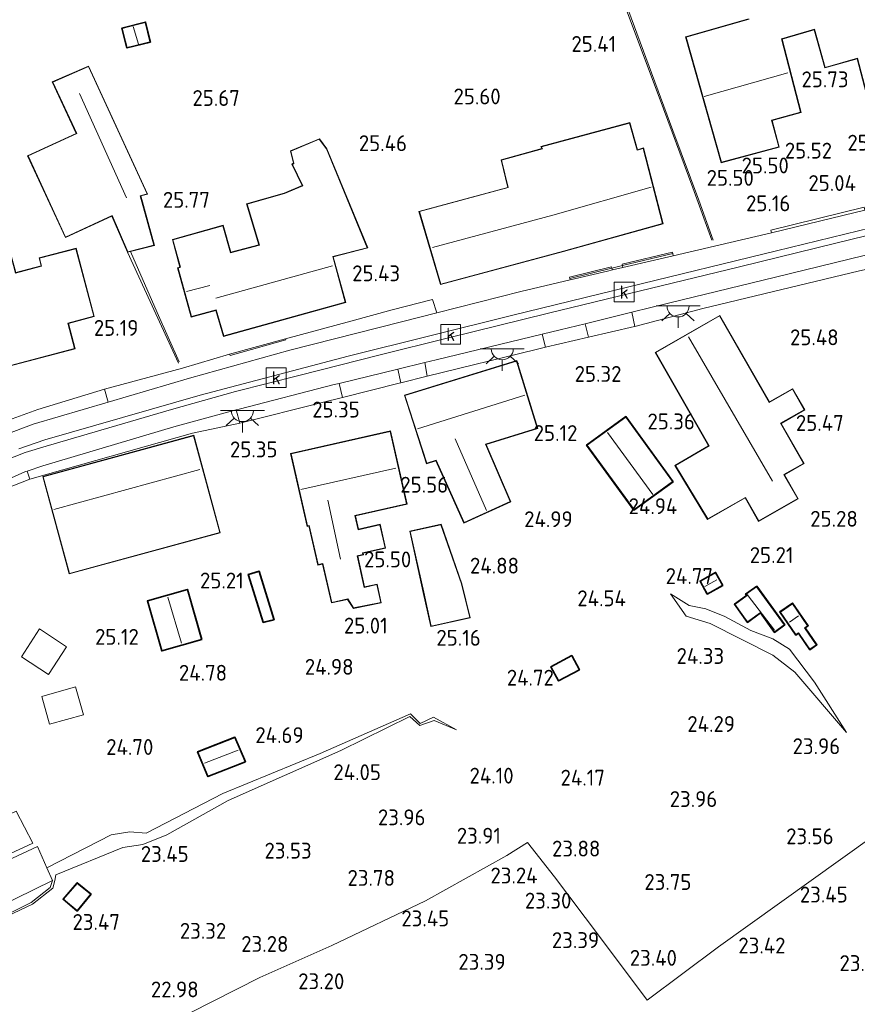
# Model space of a CAD drawing. Extents: x 196936 to 200438, y 361224 to 364196.
# Tile 70 of 256: x 197338 to 197433, y 363459 to 363570. Entities that reach past the tile are written whole.
import ezdxf
from ezdxf.enums import TextEntityAlignment as Align

# ---------------------------------------------------------------- set-up
doc = ezdxf.new("R2010")
doc.units = 0
for name, color, linetype, lineweight in [('B-ME-GR-BOUWLAND_AKKERBOUW-GV', 80, 'Continuous', 13), ('B-ME-GR-GRAS-GV', 60, 'Continuous', 13), ('B-ME-GW-TALUD_KRUIN-G', 90, 'Continuous', 18), ('B-ME-GW-TALUD_TEEN-G', 90, 'Continuous', 18), ('B-ME-IE-MEUBILAIR_WEGMEUBILAIR-S', 7, 'Continuous', 25), ('B-ME-IE-TERREINAFSCHEIDING_KUNSTMATIG_HEKWERK-G', 20, 'IE-TERREINAFSCHEIDING-KUNSTMATIG', 18), ('B-ME-IE-TERREINAFSCHEIDING_KUNSTMATIG_MUUR-GV', 90, 'Continuous', 18), ('B-ME-KG-KADASTRAAL_DAKRAND-G', 170, 'Continuous', 18), ('B-ME-KG-KADASTRAAL_NOK-G', 10, 'Continuous', 18), ('B-ME-OG-BEBOUWING_BEDRIJVEN-GV', 7, 'Continuous', 18), ('B-ME-OG-BEBOUWING_KAS-GV', 7, 'Continuous', 35), ('B-ME-OG-BEBOUWING_SCHUUR-GV', 7, 'Continuous', 35), ('B-ME-OG-BEBOUWING_WONINGBOUW-GV', 7, 'Continuous', 18), ('B-ME-OG-BREUKLIJN-G', 7, 'Continuous', 18), ('B-ME-OG-HOOGTELIJN-G', 7, 'Continuous', 18), ('B-ME-OG-HOOGTEPUNT-S', 7, 'Continuous', 25), ('B-ME-OG-TERREIN_GROEN_TUIN-GV', 7, 'Continuous', 18), ('B-ME-RI-GWA_KOLK-S', 30, 'Continuous', 25), ('B-ME-VH-GOOT-GV', 170, 'Continuous', 18), ('B-ME-VH-VERHARDING_ASFALT-GV', 252, 'Continuous', 18), ('B-ME-VH-VERHARDING_STRAATBAKSTEEN-GV', 252, 'Continuous', 18), ('B-ME-VH-VERHARDING_TEGEL-GV', 252, 'Continuous', 18)]:
    doc.layers.add(name, color=color, linetype=linetype, lineweight=lineweight)
doc.styles.add('NLCS-ISO', font='NLCS-ISO.ttf')
doc.styles.add('NLCS-ISO-ANNOTATIVE-T18', font='NLCS-ISO.ttf', dxfattribs={"height": 1.8})
doc.linetypes.add('IE-TERREINAFSCHEIDING-KUNSTMATIG', pattern='A,4,[82,NLCS.SHX,S=0.75,R=90,X=0,Y=0],4,-2', length=10)

# ---------------------------------------------------------------- blocks, each defined once
blk = doc.blocks.new('SAL-HOOGTELABEL-SO')
at = {"color": 0, "linetype": 'ByBlock', "lineweight": -2, "style": 'NLCS-ISO-ANNOTATIVE-T18'}
blk.add_attdef('HOOGTE', text='', height=1.8, dxfattribs=at).set_placement((2.79, 0), align=Align.RIGHT)
blk = doc.blocks.new('SRI-KOLK-SO')
at = {"color": 0, "linetype": 'ByBlock', "lineweight": 18}
blk.add_lwpolyline([(-1.125, -1.125), (1.125, -1.125), (1.125, 1.125), (-1.125, 1.125)], close=True, dxfattribs=at)
at = {"color": 0, "linetype": 'ByBlock', "lineweight": 18, "style": 'NLCS-ISO'}
blk.add_text('k', height=1.5, dxfattribs=at).set_placement((0, 0), align=Align.MIDDLE_CENTER)
blk = doc.blocks.new('SKL-ET_OV_LICHTPUNT-SO')
at = {"color": 0, "linetype": 'ByBlock', "lineweight": 18}
for points in [[(-1.25, 0), (-2.5, 0)], [(1.25, 0), (2.5, 0)], [(-0.92, -0.85), (-1.83, -1.7)], [(0.92, -0.85), (1.83, -1.7)], [(0, -1.25), (0, -2.5)]]:
    blk.add_lwpolyline(points, dxfattribs=at)
blk.add_lwpolyline([(0, 0), (1.25, 0, -1), (-1.25, 0)], format="xyb", close=True, dxfattribs=at)

msp = doc.modelspace()

# ---------------------------------------------------------------- linework, layer by layer
at = {"layer": 'B-ME-GR-BOUWLAND_AKKERBOUW-GV'}
msp.add_polyline3d([(197354.657, 363456.21, 22.938), (197365.249, 363461.574, 23.124), (197373.407, 363465.228, 23.33), (197384.029, 363470.272, 23.538), (197393.278, 363475.426, 23.477), (197395.59, 363476.89, 23.844), (197398.676, 363473.015, 23.685), (197403.865, 363466.093, 23.501), (197409.156, 363459.003, 23.428), (197417.257, 363465.047, 23.562), (197438.27, 363480.103, 23.391), (197440.705, 363481.978, 23.979), (197441.296, 363481.148, 24.003), (197441.565, 363480.73, 23.974), (197442.302, 363479.581, 23.893), (197444.254, 363476.758, 23.844), (197449.549, 363469.682, 23.464), (197456.284, 363460.882, 23.195), (197463.2, 363451.928, 23.011)], dxfattribs=at)
at = {"layer": 'B-ME-GR-GRAS-GV'}
for points in [[(197432.771, 363548.376, 24.867), (197423.265, 363546.062, 25.008), (197423.191, 363546.358, 25.065), (197433.772, 363548.97, 24.979), (197433.865, 363548.642, 24.851)], [(197412.107, 363543.462, 25.094), (197406.42, 363542.128, 25.131), (197406.382, 363542.34, 25.166), (197412.076, 363543.72, 25.154)], [(197404.684, 363541.72, 25.143), (197400.443, 363540.718, 25.159), (197400.39, 363540.882, 25.129), (197405.177, 363542.059, 25.129), (197405.231, 363541.849, 25.139)]]:
    msp.add_polyline3d(points, close=True, dxfattribs=at)
at = {"layer": 'B-ME-GW-TALUD_KRUIN-G'}
for points in [[(197411.811, 363505.097, 24.644), (197413.94, 363503.767, 24.717), (197415.819, 363503.413, 24.742), (197417.989, 363502.539, 24.803), (197420.919, 363500.938, 24.717), (197423.433, 363499.984, 24.766), (197425.327, 363498.834, 24.778), (197428.148, 363495.068, 24.411), (197431.779, 363489.37, 24.075)], [(197387.54, 363489.665, 24.432), (197384.943, 363491.129, 24.579), (197383.445, 363490.409, 24.591), (197382.334, 363491.501, 24.616), (197372.085, 363487, 24.469), (197361.046, 363482.439, 24.15), (197352.374, 363477.969, 24.003), (197350.529, 363478.108, 24.114), (197348.399, 363477.762, 24.114), (197341.1, 363474.03, 23.986)]]:
    msp.add_polyline3d(points, dxfattribs=at)
at = {"layer": 'B-ME-GW-TALUD_TEEN-G'}
for points in [[(197411.811, 363505.097, 24.644), (197413.592, 363502.561, 24.558), (197416.313, 363501.748, 24.533), (197423.428, 363498.13, 24.435), (197425.929, 363496.235, 24.435), (197431.779, 363489.37, 24.075)], [(197329.196, 363465.151, 23.336), (197332.34, 363465.71, 23.287), (197336.619, 363468.555, 23.52), (197339.475, 363469.886, 23.642), (197341.765, 363471.714, 23.802), (197342.007, 363472.596, 23.753), (197342.112, 363473.235, 23.826), (197349.703, 363476.337, 23.863), (197351.995, 363476.668, 23.863), (197354.689, 363477.776, 23.802), (197361.651, 363481.67, 23.765), (197374.426, 363487.341, 24.12), (197382.273, 363491.172, 24.292), (197383.386, 363490.169, 24.267), (197385.021, 363490.744, 24.463), (197387.54, 363489.665, 24.432)]]:
    msp.add_polyline3d(points, dxfattribs=at)
at = {"layer": 'B-ME-IE-TERREINAFSCHEIDING_KUNSTMATIG_HEKWERK-G'}
for points in [[(197423.191, 363546.358, 25.065), (197433.772, 363548.97, 24.979)], [(197368.162, 363534.05, 25.546), (197375.586, 363536.031, 25.436)], [(197463.2, 363451.928, 23.011), (197456.284, 363460.882, 23.195), (197449.549, 363469.682, 23.464), (197444.254, 363476.758, 23.844), (197442.302, 363479.581, 23.893), (197441.565, 363480.73, 23.974), (197441.296, 363481.148, 24.003), (197440.705, 363481.978, 23.979), (197438.27, 363480.103, 23.391), (197417.257, 363465.047, 23.562), (197409.156, 363459.003, 23.428), (197403.865, 363466.093, 23.501), (197398.676, 363473.015, 23.685), (197395.59, 363476.89, 23.844), (197393.278, 363475.426, 23.477), (197384.029, 363470.272, 23.538), (197373.407, 363465.228, 23.33), (197365.249, 363461.574, 23.124), (197354.657, 363456.21, 22.938)]]:
    msp.add_polyline3d(points, dxfattribs=at)
at = {"layer": 'B-ME-IE-TERREINAFSCHEIDING_KUNSTMATIG_MUUR-GV'}
for points in [[(197412.076, 363543.72, 25.154), (197406.382, 363542.34, 25.166), (197406.347, 363542.486, 25.313), (197412.04, 363543.866, 25.301)], [(197405.177, 363542.059, 25.129), (197400.39, 363540.882, 25.129), (197400.354, 363541.028, 25.35), (197405.141, 363542.205, 25.35)], [(197368.202, 363533.905, 25.313), (197361.87, 363532.152, 25.203), (197361.83, 363532.297, 25.252), (197368.162, 363534.05, 25.546)]]:
    msp.add_polyline3d(points, close=True, dxfattribs=at)
at = {"layer": 'B-ME-KG-KADASTRAAL_DAKRAND-G'}
msp.add_polyline3d([(197440.301, 363572.359, 29.767), (197442.886, 363562.578, 29.914), (197438.705, 363561.436, 29.841), (197439.093, 363559.927, 28.726), (197434.869, 363558.793, 28.763), (197433.033, 363565.875, 28.481), (197429.346, 363564.82, 28.579), (197428.145, 363569.163, 28.444), (197424.404, 363568.057, 30.429), (197426.564, 363559.762, 30.319), (197423.277, 363558.84, 30.172), (197424.097, 363555.813, 28.444), (197417.586, 363554.062, 28.53), (197413.593, 363568.271, 28.714), (197420.739, 363570.289, 28.689)], dxfattribs=at)
for points in [[(197350.225, 363567.093, 27.575), (197349.655, 363569.235, 27.587), (197352.264, 363569.91, 27.587), (197352.784, 363567.735, 27.587)], [(197350.293, 363543.915, 28.653), (197348.49, 363548.007, 28.591), (197343.225, 363545.583, 28.432), (197338.99, 363554.786, 28.469), (197344.488, 363557.316, 27.93), (197341.79, 363563.166, 27.293), (197345.812, 363564.915, 27.256), (197352.466, 363550.476, 27.771), (197351.697, 363550.274, 28.677), (197353.241, 363544.653, 28.726)], [(197408.055, 363555.425, 28.052), (197408.723, 363555.642, 28.089), (197410.914, 363547.106, 28.285), (197399.682, 363543.98, 28.297), (197385.763, 363540.253, 28.371), (197383.362, 363548.459, 28.31), (197393.423, 363551.183, 28.395), (197392.666, 363554.292, 26.999), (197397.288, 363555.591, 27.856), (197397.193, 363555.804, 27.832), (197407.167, 363558.498, 28.126)], [(197361.183, 363534.372, 31.299), (197360.304, 363537.322, 29.535), (197357.509, 363536.548, 29.535), (197355.986, 363542.047, 29.51), (197356.243, 363542.15, 29.437), (197355.398, 363545.266, 28.689), (197361.054, 363546.848, 28.738), (197361.908, 363543.789, 31.164), (197365.209, 363544.676, 28.922), (197363.813, 363549.321, 28.138), (197368.034, 363550.508, 28.518), (197370.136, 363551.4, 28.469), (197368.955, 363553.816, 28.469), (197369.12, 363553.929, 28.457), (197368.772, 363555.319, 27.979), (197371.996, 363556.669, 27.979), (197372.804, 363555.573, 28.42), (197377.418, 363544.372, 28.469), (197373.521, 363543.358, 28.616), (197374.924, 363538.184, 31.237)], [(197337.537, 363541.494, 28.861), (197340.513, 363542.284, 28.775), (197340.279, 363543.17, 27.869), (197344.382, 363544.258, 28.016), (197346.415, 363536.587, 28.261), (197343.489, 363535.812, 28.273), (197344.248, 363532.95, 28.996), (197335.836, 363530.72, 29.045), (197334.897, 363534.263, 28.518), (197330.834, 363533.186, 28.444), (197328.301, 363542.743, 28.42), (197336.621, 363544.949, 28.481)], [(197423.01, 363526.8, 28.579), (197425.643, 363528.306, 27.648), (197426.966, 363525.993, 27.66), (197424.294, 363524.465, 28.787), (197426.904, 363519.9, 28.738), (197424.682, 363518.63, 28.64), (197426.24, 363515.905, 28.04), (197421.832, 363513.385, 28.065), (197420.311, 363516.048, 28.714), (197416.038, 363513.596, 27.795), (197412.378, 363519.651, 27.954), (197416.194, 363521.895, 28.812), (197410.14, 363532.481, 28.775), (197417.391, 363536.627, 28.763)], [(197388.427, 363513.192, 27.795), (197385.245, 363520.259, 27.881), (197384.176, 363519.927, 28.751), (197381.703, 363527.604, 28.934), (197394.355, 363531.514, 28.873), (197396.712, 363523.882, 28.751), (197390.857, 363522.074, 28.15), (197393.653, 363515.586, 27.918)], [(197407.687, 363514.656, 28.187), (197402.375, 363521.965, 28.052), (197406.751, 363525.144, 28.163), (197412.062, 363517.835, 28.138)], [(197376.388, 363512.384, 27.881), (197378.86, 363512.945, 27.771), (197379.451, 363510.341, 27.771), (197376.902, 363509.766, 28.444), (197376.948, 363509.564, 28.395), (197376.288, 363509.414, 28.395), (197377.1, 363505.842, 27.305), (197378.5, 363506.161, 27.244), (197378.964, 363504.118, 26.729), (197375.879, 363503.505, 26.766), (197375.225, 363504.533, 26.889), (197373.413, 363504.129, 26.95), (197372.412, 363508.547, 28.481), (197371.856, 363508.421, 28.408), (197370.846, 363512.867, 28.518), (197370.644, 363512.821, 28.481), (197368.793, 363520.97, 28.542), (197380.033, 363523.522, 28.567), (197381.894, 363515.327, 28.567), (197376.022, 363513.993, 28.506)], [(197343.684, 363507.417, 27.66), (197340.692, 363518.389, 27.918), (197357.716, 363523.033, 27.918), (197360.709, 363512.062, 27.624)], [(197384.694, 363501.448, 27.036), (197383.839, 363505.287, 28.187), (197382.304, 363512.174, 28.236), (197385.767, 363512.933, 28.285), (197388.116, 363506.225, 28.199), (197389.058, 363502.422, 26.95)], [(197365.675, 363501.916, 26.766), (197363.995, 363507.278, 26.803), (197365.147, 363507.599, 26.705), (197366.817, 363502.197, 26.668)], [(197416.002, 363505.147, 25.737), (197415.233, 363506.533, 25.762), (197416.917, 363507.467, 25.762), (197417.686, 363506.081, 25.774)], [(197354.17, 363498.692, 27.575), (197352.559, 363504.264, 27.55), (197357.006, 363505.55, 27.599), (197358.617, 363499.979, 27.587)], [(197423.615, 363500.807, 27.244), (197422.024, 363503.007, 27.085), (197420.547, 363501.94, 26.521), (197419.126, 363503.907, 26.509), (197420.507, 363504.905, 27.146), (197420.401, 363505.053, 27.158), (197421.578, 363505.903, 26.913), (197424.696, 363501.587, 26.791)], [(197427.632, 363498.836, 26.84), (197426.33, 363500.698, 27.097), (197426.043, 363500.498, 27.305), (197424.274, 363503.035, 27.305), (197425.635, 363503.983, 27.183), (197427.369, 363501.494, 27.134), (197427.018, 363501.25, 27.134), (197428.351, 363499.337, 26.852)], [(197359.39, 363484.441, 26.46), (197358.267, 363487.158, 26.521), (197362.409, 363488.777, 26.546), (197363.562, 363486.069, 26.472)], [(197344.545, 363469.179, 25.443), (197343.007, 363470.466, 25.639), (197344.551, 363472.257, 25.688), (197346.055, 363471.019, 25.492)]]:
    msp.add_polyline3d(points, close=True, dxfattribs=at)
at = {"layer": 'B-ME-KG-KADASTRAAL_NOK-G'}
for points in [[(197350.902, 363569.457, 28.217), (197351.486, 363567.476, 28.168)], [(197425.134, 363564.199, 33.178), (197415.647, 363561.515, 33.178)], [(197344.811, 363561.851, 28.732), (197350.151, 363550.022, 28.695)], [(197409.62, 363551.233, 31.782), (197398.468, 363548.055, 31.953), (197384.818, 363544.405, 31.831)], [(197373.484, 363542.324, 34.783), (197360.263, 363538.654, 34.71)], [(197356.944, 363539.385, 31.647), (197359.576, 363540.086, 31.561)], [(197413.869, 363534.265, 32.119), (197423.378, 363517.877, 32.095)], [(197395.307, 363527.646, 32.168), (197383.123, 363523.84, 32.107)], [(197404.667, 363523.395, 30.968), (197409.811, 363516.392, 30.919)], [(197387.385, 363522.706, 30.319), (197390.966, 363514.561, 30.355)], [(197358.433, 363519.221, 31.384), (197341.875, 363514.683, 31.409)], [(197380.674, 363519.377, 31.446), (197369.9, 363516.936, 31.519)], [(197372.948, 363515.717, 30.294), (197374.396, 363509.038, 30.184)], [(197415.722, 363505.942, 26.68), (197417.089, 363506.686, 26.68)], [(197354.83, 363504.739, 28.64), (197356.37, 363499.494, 28.628)], [(197420.505, 363505.039, 27.244), (197423.615, 363500.979, 27.244)], [(197425.296, 363501.874, 27.82), (197426.335, 363502.621, 27.832)], [(197358.973, 363485.88, 27.109), (197362.787, 363487.375, 27.085)]]:
    msp.add_polyline3d(points, dxfattribs=at)
at = {"layer": 'B-ME-OG-BEBOUWING_BEDRIJVEN-GV'}
for points in [[(197351.759, 363550.239, 25.62), (197353.303, 363544.617, 25.62), (197350.58, 363543.935, 25.743), (197350.264, 363543.856, 25.62), (197348.465, 363547.941, 25.62), (197343.2, 363545.516, 25.62), (197338.923, 363554.81, 25.62), (197344.422, 363557.341, 25.62), (197341.723, 363563.191, 25.62), (197345.837, 363564.981, 25.62), (197352.532, 363550.442, 25.62)], [(197389.12, 363502.385, 25.308), (197384.656, 363501.388, 25.443), (197383.791, 363505.269, 25.529), (197382.245, 363512.213, 25.615), (197385.799, 363512.992, 25.615), (197388.162, 363506.244, 25.48)]]:
    msp.add_polyline3d(points, close=True, dxfattribs=at)
at = {"layer": 'B-ME-OG-BEBOUWING_KAS-GV'}
msp.add_polyline3d([(197363.628, 363486.041, 24.647), (197359.363, 363484.377, 24.647), (197358.202, 363487.186, 24.647), (197362.436, 363488.841, 24.647)], close=True, dxfattribs=at)
at = {"layer": 'B-ME-OG-BEBOUWING_SCHUUR-GV'}
for points in [[(197352.845, 363567.699, 25.596), (197350.189, 363567.033, 25.596), (197349.594, 363569.27, 25.596), (197352.301, 363569.972, 25.596)], [(197412.132, 363517.824, 25.321), (197407.676, 363514.586, 25.088), (197402.306, 363521.976, 25.272), (197406.762, 363525.214, 25.382)], [(197366.881, 363502.161, 25.431), (197365.641, 363501.856, 25.431), (197363.932, 363507.312, 25.431), (197365.18, 363507.66, 25.431)], [(197417.754, 363506.061, 24.867), (197415.982, 363505.079, 24.867), (197415.165, 363506.553, 24.867), (197416.937, 363507.535, 24.867)], [(197358.679, 363499.944, 25.137), (197354.136, 363498.63, 25.137), (197352.497, 363504.298, 25.137), (197357.04, 363505.612, 25.235)], [(197421.59, 363505.973, 24.929), (197424.766, 363501.576, 24.769), (197423.604, 363500.736, 24.769), (197422.014, 363502.937, 24.769), (197420.536, 363501.87, 24.769), (197419.056, 363503.918, 24.769), (197420.438, 363504.916, 24.769), (197420.331, 363505.064, 24.769)], [(197427.087, 363501.237, 24.831), (197428.42, 363499.324, 24.831), (197427.619, 363498.766, 24.831), (197426.32, 363500.63, 24.831), (197426.03, 363500.428, 24.831), (197424.205, 363503.048, 24.88), (197425.647, 363504.053, 24.99), (197427.439, 363501.482, 24.892)], [(197401.491, 363496.499, 25.909), (197399.125, 363495.225, 25.884), (197398.26, 363496.829, 25.884), (197400.626, 363498.103, 25.86)], [(197346.126, 363471.026, 23.704), (197344.551, 363469.108, 23.581), (197344.498, 363469.153, 23.581), (197342.936, 363470.46, 23.581), (197344.545, 363472.327, 23.704)]]:
    msp.add_polyline3d(points, close=True, dxfattribs=at)
at = {"layer": 'B-ME-OG-BEBOUWING_WONINGBOUW-GV'}
msp.add_polyline3d([(197440.337, 363572.42, 25.718), (197442.947, 363562.543, 25.718), (197438.765, 363561.401, 25.718), (197439.154, 363559.891, 25.718), (197434.834, 363558.731, 25.718), (197432.998, 363565.813, 25.718), (197429.311, 363564.758, 25.718), (197428.11, 363569.101, 25.718), (197424.464, 363568.023, 25.718), (197426.625, 363559.727, 25.718), (197423.338, 363558.806, 25.718), (197424.158, 363555.777, 25.718), (197417.552, 363554.001, 25.718), (197413.532, 363568.305, 25.718), (197420.678, 363570.324, 25.718)], dxfattribs=at)
for points in [[(197407.202, 363558.559, 25.424), (197408.089, 363555.488, 25.326), (197408.758, 363555.706, 25.326), (197410.975, 363547.071, 25.326), (197399.695, 363543.932, 25.326), (197385.729, 363540.192, 25.326), (197383.299, 363548.494, 25.571), (197393.363, 363551.219, 25.547), (197392.603, 363554.326, 25.387), (197397.218, 363555.625, 25.326), (197397.124, 363555.837, 25.326)], [(197377.486, 363544.338, 25.755), (197373.583, 363543.323, 25.841), (197374.986, 363538.149, 25.596), (197361.149, 363534.31, 25.51), (197360.27, 363537.26, 25.608), (197357.474, 363536.486, 25.559), (197355.925, 363542.077, 25.841), (197356.184, 363542.178, 25.841), (197355.337, 363545.301, 25.841), (197361.088, 363546.909, 25.841), (197361.964, 363543.856, 25.841), (197365.148, 363544.706, 25.841), (197363.75, 363549.356, 25.841), (197368.018, 363550.555, 25.841), (197370.068, 363551.426, 25.841), (197368.891, 363553.833, 25.841), (197369.063, 363553.95, 25.841), (197368.713, 363555.348, 25.841), (197372.013, 363556.731, 25.743), (197372.847, 363555.601, 25.841)], [(197336.657, 363545.01, 25.498), (197337.572, 363541.555, 25.498), (197340.452, 363542.318, 25.498), (197340.217, 363543.206, 25.498), (197344.417, 363544.319, 25.498), (197346.476, 363536.552, 25.498), (197343.55, 363535.776, 25.498), (197344.309, 363532.914, 25.498), (197335.801, 363530.659, 25.498), (197334.861, 363534.202, 25.498), (197330.799, 363533.125, 25.498), (197328.24, 363542.779, 25.498)], [(197417.409, 363536.695, 25.382), (197423.028, 363526.868, 25.48), (197425.662, 363528.374, 25.455), (197427.034, 363525.974, 25.59), (197424.362, 363524.446, 25.676), (197426.972, 363519.882, 25.541), (197424.75, 363518.611, 25.455), (197426.308, 363515.887, 25.382), (197421.813, 363513.317, 25.382), (197420.291, 363515.979, 25.382), (197416.021, 363513.528, 25.382), (197412.309, 363519.669, 25.382), (197416.126, 363521.913, 25.382), (197410.072, 363532.5, 25.382)], [(197390.925, 363522.042, 25.394), (197393.718, 363515.561, 25.161), (197388.402, 363513.125, 25.308), (197385.217, 363520.198, 25.394), (197384.143, 363519.865, 25.455), (197381.64, 363527.637, 25.345), (197394.388, 363531.577, 25.308), (197396.774, 363523.849, 25.308)], [(197376.082, 363513.956, 25.602), (197376.425, 363512.444, 25.578), (197378.898, 363513.005, 25.664), (197379.511, 363510.304, 25.566), (197376.963, 363509.725, 25.615), (197377.008, 363509.527, 25.59), (197376.348, 363509.377, 25.651), (197377.137, 363505.902, 25.48), (197378.538, 363506.22, 25.48), (197379.024, 363504.079, 25.48), (197375.855, 363503.449, 25.333), (197375.202, 363504.477, 25.419), (197373.375, 363504.07, 25.48), (197372.372, 363508.487, 25.48), (197371.818, 363508.361, 25.48), (197370.808, 363512.807, 25.48), (197370.606, 363512.762, 25.48), (197368.733, 363521.008, 25.48), (197380.071, 363523.582, 25.48), (197381.954, 363515.289, 25.664)], [(197360.771, 363512.027, 25.406), (197343.649, 363507.356, 25.284), (197340.63, 363518.424, 25.149), (197357.751, 363523.094, 25.296)]]:
    msp.add_polyline3d(points, close=True, dxfattribs=at)
at = {"layer": 'B-ME-OG-BREUKLIJN-G'}
for points in [[(197406.147, 363573.17, 25.657), (197410.551, 363561.457, 25.449), (197414.341, 363551.163, 25.375), (197416.51, 363545.215, 25.13)], [(197350.264, 363543.856, 25.62), (197356.028, 363531.258, 25.326)]]:
    msp.add_polyline3d(points, dxfattribs=at)
at = {"layer": 'B-ME-OG-HOOGTELIJN-G'}
for points in [[(197416.647, 363545.228, 25.09), (197415.032, 363549.754, 25.567), (197412.082, 363557.675, 25.763), (197406.336, 363573.241, 25.657)], [(197356.119, 363531.426, 25.338), (197353.6, 363537.036, 25.816), (197350.58, 363543.935, 25.743)]]:
    msp.add_polyline3d(points, dxfattribs=at)
at = {"layer": 'B-ME-OG-TERREIN_GROEN_TUIN-GV'}
for points in [[(197420.678, 363570.324, 25.718), (197413.532, 363568.305, 25.718), (197417.552, 363554.001, 25.718), (197424.158, 363555.777, 25.718), (197423.338, 363558.806, 25.718), (197426.625, 363559.727, 25.718), (197424.464, 363568.023, 25.718), (197428.11, 363569.101, 25.718), (197429.311, 363564.758, 25.718), (197432.998, 363565.813, 25.718), (197434.834, 363558.731, 25.718), (197439.154, 363559.891, 25.718), (197438.765, 363561.401, 25.718), (197442.947, 363562.543, 25.718), (197440.337, 363572.42, 25.718)], [(197433.772, 363548.97, 24.979), (197423.191, 363546.358, 25.065), (197423.265, 363546.062, 25.008), (197412.107, 363543.462, 25.094), (197412.076, 363543.72, 25.154), (197412.04, 363543.866, 25.301), (197406.347, 363542.486, 25.313), (197406.382, 363542.34, 25.166), (197405.177, 363542.059, 25.129), (197405.141, 363542.205, 25.35), (197400.354, 363541.028, 25.35), (197400.39, 363540.882, 25.129), (197400.443, 363540.718, 25.159), (197394.861, 363539.399, 25.18), (197385.341, 363536.991, 25.186), (197384.836, 363538.49, 25.362), (197380.242, 363537.307, 25.436), (197375.586, 363536.031, 25.436), (197368.162, 363534.05, 25.546), (197361.83, 363532.297, 25.252), (197356.479, 363530.724, 25.188), (197347.641, 363528.306, 25.139), (197340.097, 363526.003, 25.004), (197331.301, 363522.859, 24.894)], [(197332.091, 363515.344, 24.854), (197339.162, 363518.106, 24.91), (197357.627, 363523.316, 25.167), (197362.994, 363524.473, 25.216), (197372.338, 363526.795, 25.326), (197374.641, 363527.376, 25.336), (197381.06, 363528.995, 25.363), (197381.25, 363529.042, 25.362), (197384.234, 363529.781, 25.348), (197396.604, 363532.841, 25.29), (197397.649, 363533.084, 25.29), (197402.519, 363534.217, 25.29), (197407.719, 363535.427, 25.29), (197407.781, 363535.444, 25.288), (197415.471, 363537.481, 25.143), (197433.248, 363541.744, 25.069)], [(197336.619, 363468.555, 23.52), (197339.475, 363469.886, 23.642), (197341.765, 363471.714, 23.802), (197342.007, 363472.596, 23.753), (197342.112, 363473.235, 23.826), (197349.703, 363476.337, 23.863), (197351.995, 363476.668, 23.863), (197354.689, 363477.776, 23.802), (197361.651, 363481.67, 23.765), (197374.426, 363487.341, 24.12), (197382.273, 363491.172, 24.292), (197383.386, 363490.169, 24.267), (197385.021, 363490.744, 24.463), (197387.54, 363489.665, 24.432), (197384.943, 363491.129, 24.579), (197383.445, 363490.409, 24.591), (197382.334, 363491.501, 24.616), (197372.085, 363487, 24.469), (197361.046, 363482.439, 24.15), (197352.374, 363477.969, 24.003), (197350.529, 363478.108, 24.114), (197348.399, 363477.762, 24.114), (197341.1, 363474.03, 23.986), (197340.053, 363476.438, 24.047), (197331.508, 363472.483, 23.998)], [(197336.466, 363468.67, 23.679), (197339.321, 363470.077, 23.777), (197341.469, 363471.782, 23.838), (197341.733, 363472.573, 23.949), (197341.1, 363474.03, 23.986), (197348.399, 363477.762, 24.114), (197350.529, 363478.108, 24.114), (197352.374, 363477.969, 24.003), (197361.046, 363482.439, 24.15), (197372.085, 363487, 24.469), (197382.334, 363491.501, 24.616), (197383.445, 363490.409, 24.591), (197384.943, 363491.129, 24.579), (197387.54, 363489.665, 24.432), (197385.021, 363490.744, 24.463), (197383.386, 363490.169, 24.267), (197382.273, 363491.172, 24.292), (197374.426, 363487.341, 24.12), (197361.651, 363481.67, 23.765), (197354.689, 363477.776, 23.802), (197351.995, 363476.668, 23.863), (197349.703, 363476.337, 23.863), (197342.112, 363473.235, 23.826), (197342.007, 363472.596, 23.753), (197341.765, 363471.714, 23.802), (197339.475, 363469.886, 23.642), (197336.619, 363468.555, 23.52)], [(197438.27, 363480.103, 23.391), (197417.257, 363465.047, 23.562), (197409.156, 363459.003, 23.428), (197403.865, 363466.093, 23.501), (197398.676, 363473.015, 23.685), (197395.59, 363476.89, 23.844), (197393.278, 363475.426, 23.477), (197384.029, 363470.272, 23.538), (197373.407, 363465.228, 23.33), (197365.249, 363461.574, 23.124), (197354.657, 363456.21, 22.938)], [(197333.389, 363468.491, 23.826), (197341.733, 363472.573, 23.949), (197341.469, 363471.782, 23.838), (197339.321, 363470.077, 23.777), (197336.466, 363468.67, 23.679)]]:
    msp.add_polyline3d(points, dxfattribs=at)
for points in [[(197349.594, 363569.27, 25.596), (197350.189, 363567.033, 25.596), (197352.845, 363567.699, 25.596), (197352.301, 363569.972, 25.596)], [(197348.465, 363547.941, 25.62), (197350.264, 363543.856, 25.62), (197350.58, 363543.935, 25.743), (197353.303, 363544.617, 25.62), (197351.759, 363550.239, 25.62), (197352.532, 363550.442, 25.62), (197345.837, 363564.981, 25.62), (197341.723, 363563.191, 25.62), (197344.422, 363557.341, 25.62), (197338.923, 363554.81, 25.62), (197343.2, 363545.516, 25.62)], [(197410.975, 363547.071, 25.326), (197408.758, 363555.706, 25.326), (197408.089, 363555.488, 25.326), (197407.202, 363558.559, 25.424), (197397.124, 363555.837, 25.326), (197397.218, 363555.625, 25.326), (197392.603, 363554.326, 25.387), (197393.363, 363551.219, 25.547), (197383.299, 363548.494, 25.571), (197385.729, 363540.192, 25.326), (197399.695, 363543.932, 25.326)], [(197372.847, 363555.601, 25.841), (197372.013, 363556.731, 25.743), (197368.713, 363555.348, 25.841), (197369.063, 363553.95, 25.841), (197368.891, 363553.833, 25.841), (197370.068, 363551.426, 25.841), (197368.018, 363550.555, 25.841), (197363.75, 363549.356, 25.841), (197365.148, 363544.706, 25.841), (197361.964, 363543.856, 25.841), (197361.088, 363546.909, 25.841), (197355.337, 363545.301, 25.841), (197356.184, 363542.178, 25.841), (197355.925, 363542.077, 25.841), (197357.474, 363536.486, 25.559), (197360.27, 363537.26, 25.608), (197361.149, 363534.31, 25.51), (197374.986, 363538.149, 25.596), (197373.583, 363543.323, 25.841), (197377.486, 363544.338, 25.755)], [(197343.55, 363535.776, 25.498), (197346.476, 363536.552, 25.498), (197344.417, 363544.319, 25.498), (197340.217, 363543.206, 25.498), (197340.452, 363542.318, 25.498), (197337.572, 363541.555, 25.498), (197336.657, 363545.01, 25.498), (197328.24, 363542.779, 25.498), (197330.799, 363533.125, 25.498), (197334.861, 363534.202, 25.498), (197335.801, 363530.659, 25.498), (197344.309, 363532.914, 25.498)], [(197427.034, 363525.974, 25.59), (197425.662, 363528.374, 25.455), (197423.028, 363526.868, 25.48), (197417.409, 363536.695, 25.382), (197410.072, 363532.5, 25.382), (197416.126, 363521.913, 25.382), (197412.309, 363519.669, 25.382), (197416.021, 363513.528, 25.382), (197420.291, 363515.979, 25.382), (197421.813, 363513.317, 25.382), (197426.308, 363515.887, 25.382), (197424.75, 363518.611, 25.455), (197426.972, 363519.882, 25.541), (197424.362, 363524.446, 25.676)], [(197381.64, 363527.637, 25.345), (197384.143, 363519.865, 25.455), (197385.217, 363520.198, 25.394), (197388.402, 363513.125, 25.308), (197393.718, 363515.561, 25.161), (197390.925, 363522.042, 25.394), (197396.774, 363523.849, 25.308), (197394.388, 363531.577, 25.308)], [(197402.306, 363521.976, 25.272), (197407.676, 363514.586, 25.088), (197412.132, 363517.824, 25.321), (197406.762, 363525.214, 25.382)], [(197368.733, 363521.008, 25.48), (197370.606, 363512.762, 25.48), (197370.808, 363512.807, 25.48), (197371.818, 363508.361, 25.48), (197372.372, 363508.487, 25.48), (197373.375, 363504.07, 25.48), (197375.202, 363504.477, 25.419), (197375.855, 363503.449, 25.333), (197379.024, 363504.079, 25.48), (197378.538, 363506.22, 25.48), (197377.137, 363505.902, 25.48), (197376.348, 363509.377, 25.651), (197377.008, 363509.527, 25.59), (197376.963, 363509.725, 25.615), (197379.511, 363510.304, 25.566), (197378.898, 363513.005, 25.664), (197376.425, 363512.444, 25.578), (197376.082, 363513.956, 25.602), (197381.954, 363515.289, 25.664), (197380.071, 363523.582, 25.48)], [(197340.63, 363518.424, 25.149), (197343.649, 363507.356, 25.284), (197360.771, 363512.027, 25.406), (197357.751, 363523.094, 25.296)], [(197382.245, 363512.213, 25.615), (197383.791, 363505.269, 25.529), (197384.656, 363501.388, 25.443), (197389.12, 363502.385, 25.308), (197388.162, 363506.244, 25.48), (197385.799, 363512.992, 25.615)], [(197363.932, 363507.312, 25.431), (197365.641, 363501.856, 25.431), (197366.881, 363502.161, 25.431), (197365.18, 363507.66, 25.431)], [(197415.165, 363506.553, 24.867), (197415.982, 363505.079, 24.867), (197417.754, 363506.061, 24.867), (197416.937, 363507.535, 24.867)], [(197358.679, 363499.944, 25.137), (197357.04, 363505.612, 25.235), (197352.497, 363504.298, 25.137), (197354.136, 363498.63, 25.137)], [(197421.59, 363505.973, 24.929), (197420.331, 363505.064, 24.769), (197420.438, 363504.916, 24.769), (197419.056, 363503.918, 24.769), (197420.536, 363501.87, 24.769), (197422.014, 363502.937, 24.769), (197423.604, 363500.736, 24.769), (197424.766, 363501.576, 24.769)], [(197428.148, 363495.068, 24.411), (197431.779, 363489.37, 24.075), (197425.929, 363496.235, 24.435), (197423.428, 363498.13, 24.435), (197416.313, 363501.748, 24.533), (197413.592, 363502.561, 24.558), (197411.811, 363505.097, 24.644), (197413.94, 363503.767, 24.717), (197415.819, 363503.413, 24.742), (197417.989, 363502.539, 24.803), (197420.919, 363500.938, 24.717), (197423.433, 363499.984, 24.766), (197425.327, 363498.834, 24.778)], [(197428.148, 363495.068, 24.411), (197425.327, 363498.834, 24.778), (197423.433, 363499.984, 24.766), (197420.919, 363500.938, 24.717), (197417.989, 363502.539, 24.803), (197415.819, 363503.413, 24.742), (197413.94, 363503.767, 24.717), (197411.811, 363505.097, 24.644), (197413.592, 363502.561, 24.558), (197416.313, 363501.748, 24.533), (197423.428, 363498.13, 24.435), (197425.929, 363496.235, 24.435), (197431.779, 363489.37, 24.075)], [(197427.439, 363501.482, 24.892), (197425.647, 363504.053, 24.99), (197424.205, 363503.048, 24.88), (197426.03, 363500.428, 24.831), (197426.32, 363500.63, 24.831), (197427.619, 363498.766, 24.831), (197428.42, 363499.324, 24.831), (197427.087, 363501.237, 24.831)], [(197343.346, 363499.112, 25.198), (197340.254, 363501.122, 25.076), (197338.209, 363497.976, 25.002), (197341.3, 363495.966, 24.978)], [(197398.26, 363496.829, 25.884), (197399.125, 363495.225, 25.884), (197401.491, 363496.499, 25.909), (197400.626, 363498.103, 25.86)], [(197340.531, 363493.477, 24.953), (197341.42, 363490.311, 24.818), (197345.244, 363491.385, 24.843), (197344.355, 363494.551, 24.953)], [(197363.628, 363486.041, 24.647), (197362.436, 363488.841, 24.647), (197358.202, 363487.186, 24.647), (197359.363, 363484.377, 24.647)], [(197335.477, 363474.952, 24.194), (197339.515, 363476.839, 24.157), (197337.638, 363480.456, 24.292), (197333.833, 363478.69, 24.292)], [(197344.498, 363469.153, 23.581), (197344.551, 363469.108, 23.581), (197346.126, 363471.026, 23.704), (197344.545, 363472.327, 23.704), (197342.936, 363470.46, 23.581)]]:
    msp.add_polyline3d(points, close=True, dxfattribs=at)
at = {"layer": 'B-ME-VH-GOOT-GV'}
for points in [[(197337.911, 363521.563, 24.775), (197340.871, 363522.575, 24.812), (197358.472, 363527.649, 25.045), (197375.265, 363532.082, 25.106), (197393.78, 363536.684, 25.118), (197407.103, 363539.947, 25.094), (197423.841, 363544.016, 24.861), (197433.131, 363546.288, 24.739), (197445.597, 363549.293, 24.739), (197457.621, 363552.336, 24.628), (197467.764, 363554.927, 24.42), (197475.792, 363557.093, 24.334), (197482.945, 363558.991, 24.285), (197494.255, 363562.528, 24.261), (197493.643, 363564.679, 24.273), (197495.675, 363565.373, 24.212)], [(197496.125, 363559.993, 24.295), (197495.211, 363559.743, 24.298), (197494.583, 363561.733, 24.249), (197482.62, 363558.139, 24.298), (197472.746, 363555.468, 24.383), (197461.97, 363552.698, 24.543), (197450.404, 363549.703, 24.702), (197440.602, 363547.332, 24.714), (197430.547, 363544.89, 24.751), (197419.638, 363542.205, 24.984), (197408.25, 363539.445, 25.082), (197398.003, 363536.935, 25.118), (197386.501, 363534.122, 25.143), (197378.895, 363532.205, 25.18), (197369.669, 363529.876, 25.094), (197362.484, 363528.044, 25.008), (197355.242, 363525.999, 24.947), (197341.006, 363521.862, 24.849), (197338.654, 363521.138, 24.788), (197336.164, 363520.156, 24.775)]]:
    msp.add_polyline3d(points, dxfattribs=at)
at = {"layer": 'B-ME-VH-VERHARDING_ASFALT-GV'}
for points in [[(197335.42, 363522.796, 24.8), (197339.545, 363524.352, 24.849), (197348.048, 363526.831, 24.995), (197357.292, 363529.576, 25.093), (197368.666, 363532.743, 25.129), (197381.323, 363535.966, 25.276), (197385.341, 363536.991, 25.186), (197394.861, 363539.399, 25.18), (197400.443, 363540.718, 25.159), (197404.684, 363541.72, 25.143), (197405.231, 363541.849, 25.139), (197406.42, 363542.128, 25.131), (197412.107, 363543.462, 25.094), (197423.265, 363546.062, 25.008), (197432.771, 363548.376, 24.867), (197433.865, 363548.642, 24.851)], [(197336.164, 363520.156, 24.775), (197338.654, 363521.138, 24.788), (197341.006, 363521.862, 24.849), (197355.242, 363525.999, 24.947), (197362.484, 363528.044, 25.008), (197369.669, 363529.876, 25.094), (197378.895, 363532.205, 25.18), (197386.501, 363534.122, 25.143), (197398.003, 363536.935, 25.118), (197408.25, 363539.445, 25.082), (197419.638, 363542.205, 24.984), (197430.547, 363544.89, 24.751), (197440.602, 363547.332, 24.714)], [(197433.131, 363546.288, 24.739), (197423.841, 363544.016, 24.861), (197407.103, 363539.947, 25.094), (197393.78, 363536.684, 25.118), (197375.265, 363532.082, 25.106), (197358.472, 363527.649, 25.045), (197340.871, 363522.575, 24.812), (197337.911, 363521.563, 24.775)], [(197438.712, 363544.696, 24.812), (197423.712, 363541.032, 24.947), (197411.758, 363538.125, 25.094), (197407.415, 363537.052, 25.124), (197402.128, 363535.746, 25.16), (197399.324, 363535.054, 25.18), (197397.284, 363534.561, 25.192), (197385.241, 363531.651, 25.265), (197383.953, 363531.337, 25.265), (197380.886, 363530.59, 25.265), (197374.242, 363528.972, 25.265), (197373.679, 363528.835, 25.265), (197362.917, 363526.062, 25.094), (197362.57, 363525.968, 25.086), (197355.506, 363524.063, 24.935), (197340.646, 363519.639, 24.849), (197338.856, 363519.032, 24.794), (197338.663, 363518.966, 24.788), (197334.285, 363517.024, 24.775)]]:
    msp.add_polyline3d(points, dxfattribs=at)
for points in [[(197407.719, 363535.427, 25.29), (197402.519, 363534.217, 25.29), (197402.128, 363535.746, 25.16), (197407.415, 363537.052, 25.124), (197407.781, 363535.444, 25.288)], [(197396.604, 363532.841, 25.29), (197384.234, 363529.781, 25.348), (197383.953, 363531.337, 25.265), (197385.241, 363531.651, 25.265), (197397.284, 363534.561, 25.192), (197397.649, 363533.084, 25.29)], [(197381.06, 363528.995, 25.363), (197374.641, 363527.376, 25.336), (197374.242, 363528.972, 25.265), (197380.886, 363530.59, 25.265), (197381.25, 363529.042, 25.362)], [(197357.627, 363523.316, 25.167), (197339.162, 363518.106, 24.91), (197338.856, 363519.032, 24.794), (197340.646, 363519.639, 24.849), (197355.506, 363524.063, 24.935), (197362.57, 363525.968, 25.086), (197362.994, 363524.473, 25.216)]]:
    msp.add_polyline3d(points, close=True, dxfattribs=at)
at = {"layer": 'B-ME-VH-VERHARDING_STRAATBAKSTEEN-GV'}
msp.add_polyline3d([(197368.666, 363532.743, 25.129), (197357.292, 363529.576, 25.093), (197348.048, 363526.831, 24.995), (197347.641, 363528.306, 25.139), (197356.479, 363530.724, 25.188), (197361.83, 363532.297, 25.252), (197361.87, 363532.152, 25.203), (197368.202, 363533.905, 25.313), (197368.162, 363534.05, 25.546), (197375.586, 363536.031, 25.436), (197380.242, 363537.307, 25.436), (197384.836, 363538.49, 25.362), (197385.341, 363536.991, 25.186), (197381.323, 363535.966, 25.276)], close=True, dxfattribs=at)
at = {"layer": 'B-ME-VH-VERHARDING_TEGEL-GV'}
for points in [[(197453.88, 363545.901, 24.971), (197454.305, 363544.983, 25.094), (197450.65, 363543.936, 25.094), (197449.795, 363545.355, 24.934), (197433.248, 363541.744, 25.069), (197415.471, 363537.481, 25.143), (197407.781, 363535.444, 25.288), (197407.415, 363537.052, 25.124), (197411.758, 363538.125, 25.094), (197423.712, 363541.032, 24.947), (197438.712, 363544.696, 24.812), (197455.948, 363548.94, 24.714), (197472.745, 363553.163, 24.481), (197483.838, 363556.188, 24.347), (197489.782, 363558.104, 24.285), (197495.211, 363559.743, 24.298), (197496.125, 363559.993, 24.295), (197496.743, 363557.717, 24.475), (197481.681, 363553.767, 24.475), (197468.06, 363550.352, 24.659), (197467.98, 363550.008, 24.684), (197468.082, 363549.599, 25.027), (197462.262, 363548.045, 24.836)], [(197406.42, 363542.128, 25.131), (197405.231, 363541.849, 25.139), (197405.177, 363542.059, 25.129), (197406.382, 363542.34, 25.166)], [(197402.519, 363534.217, 25.29), (197397.649, 363533.084, 25.29), (197397.284, 363534.561, 25.192), (197399.324, 363535.054, 25.18), (197402.128, 363535.746, 25.16)], [(197384.234, 363529.781, 25.348), (197381.25, 363529.042, 25.362), (197380.886, 363530.59, 25.265), (197383.953, 363531.337, 25.265)], [(197372.338, 363526.795, 25.326), (197362.994, 363524.473, 25.216), (197362.57, 363525.968, 25.086), (197362.917, 363526.062, 25.094), (197373.679, 363528.835, 25.265), (197374.242, 363528.972, 25.265), (197374.641, 363527.376, 25.336)], [(197329.799, 363520.295, 24.726), (197323.405, 363517.419, 24.656), (197322.576, 363519.373, 24.698), (197322.46, 363519.709, 24.734), (197331.301, 363522.859, 24.894), (197340.097, 363526.003, 25.004), (197347.641, 363528.306, 25.139), (197348.048, 363526.831, 24.995), (197339.545, 363524.352, 24.849), (197335.42, 363522.796, 24.8)]]:
    msp.add_polyline3d(points, close=True, dxfattribs=at)

# ---------------------------------------------------------------- block references
at = {"layer": 'B-ME-IE-MEUBILAIR_WEGMEUBILAIR-S'}
for p in [(197412.679, 363537.771, 25.167), (197392.736, 363532.9, 25.265), (197363.274, 363525.89, 25.18)]:
    msp.add_blockref('SKL-ET_OV_LICHTPUNT-SO', p, dxfattribs=at)
at = {"layer": 'B-ME-OG-HOOGTEPUNT-S'}
for p, values in [((197402.87, 363566.586, 25.406), {'HOOGTE': '25.41'}), ((197429.216, 363562.571, 25.729), {'HOOGTE': '25.73'}), ((197360.192, 363560.451, 25.669), {'HOOGTE': '25.67'}), ((197389.771, 363560.63, 25.596), {'HOOGTE': '25.60'}), ((197379.151, 363555.328, 25.46), {'HOOGTE': '25.46'}), ((197434.569, 363555.383, 25.492), {'HOOGTE': '25.49'}), ((197427.344, 363554.484, 25.524), {'HOOGTE': '25.52'}), ((197422.446, 363552.799, 25.503), {'HOOGTE': '25.50'}), ((197418.479, 363551.391, 25.503), {'HOOGTE': '25.50'}), ((197430.057, 363550.803, 25.041), {'HOOGTE': '25.04'}), ((197356.802, 363548.9, 25.768), {'HOOGTE': '25.77'}), ((197422.621, 363548.506, 25.159), {'HOOGTE': '25.16'}), ((197378.361, 363540.567, 25.428), {'HOOGTE': '25.43'}), ((197348.692, 363534.373, 25.19), {'HOOGTE': '25.19'}), ((197428.092, 363533.305, 25.477), {'HOOGTE': '25.48'}), ((197403.466, 363529.153, 25.317), {'HOOGTE': '25.32'}), ((197373.787, 363525.109, 25.353), {'HOOGTE': '25.35'}), ((197411.794, 363523.765, 25.364), {'HOOGTE': '25.36'}), ((197428.668, 363523.588, 25.471), {'HOOGTE': '25.47'}), ((197398.472, 363522.446, 25.117), {'HOOGTE': '25.12'}), ((197364.461, 363520.592, 25.354), {'HOOGTE': '25.35'}), ((197383.813, 363516.586, 25.557), {'HOOGTE': '25.56'}), ((197409.804, 363514.151, 24.939), {'HOOGTE': '24.94'}), ((197397.93, 363512.672, 24.987), {'HOOGTE': '24.99'}), ((197430.268, 363512.718, 25.281), {'HOOGTE': '25.28'}), ((197379.631, 363508.11, 25.504), {'HOOGTE': '25.50'}), ((197422.974, 363508.603, 25.208), {'HOOGTE': '25.21'}), ((197391.851, 363507.401, 24.88), {'HOOGTE': '24.88'}), ((197360.636, 363505.718, 25.207), {'HOOGTE': '25.21'}), ((197413.85, 363506.224, 24.766), {'HOOGTE': '24.77'}), ((197403.97, 363503.697, 24.542), {'HOOGTE': '24.54'}), ((197376.961, 363500.6, 25.009), {'HOOGTE': '25.01'}), ((197348.737, 363499.325, 25.117), {'HOOGTE': '25.12'}), ((197387.511, 363499.221, 25.16), {'HOOGTE': '25.16'}), ((197415.104, 363497.153, 24.332), {'HOOGTE': '24.33'}), ((197373.09, 363495.924, 24.976), {'HOOGTE': '24.98'}), ((197358.752, 363495.251, 24.783), {'HOOGTE': '24.78'}), ((197395.808, 363494.693, 24.717), {'HOOGTE': '24.72'}), ((197416.339, 363489.44, 24.288), {'HOOGTE': '24.29'}), ((197367.428, 363488.182, 24.687), {'HOOGTE': '24.69'}), ((197350.389, 363486.829, 24.695), {'HOOGTE': '24.70'}), ((197428.269, 363486.92, 23.956), {'HOOGTE': '23.96'}), ((197376.192, 363483.971, 24.052), {'HOOGTE': '24.05'}), ((197391.241, 363483.58, 24.095), {'HOOGTE': '24.10'}), ((197401.593, 363483.351, 24.165), {'HOOGTE': '24.17'}), ((197414.33, 363480.925, 23.956), {'HOOGTE': '23.96'}), ((197381.247, 363478.852, 23.958), {'HOOGTE': '23.96'}), ((197389.806, 363476.767, 23.906), {'HOOGTE': '23.91'}), ((197427.522, 363476.699, 23.563), {'HOOGTE': '23.56'}), ((197354.391, 363474.694, 23.45), {'HOOGTE': '23.45'}), ((197368.334, 363475.071, 23.526), {'HOOGTE': '23.53'}), ((197401.075, 363475.306, 23.88), {'HOOGTE': '23.88'}), ((197393.959, 363472.255, 23.239), {'HOOGTE': '23.24'}), ((197377.789, 363471.981, 23.784), {'HOOGTE': '23.78'}), ((197411.398, 363471.514, 23.749), {'HOOGTE': '23.75'}), ((197429.122, 363470.09, 23.454), {'HOOGTE': '23.45'}), ((197397.787, 363469.403, 23.304), {'HOOGTE': '23.30'}), ((197346.598, 363466.98, 23.472), {'HOOGTE': '23.47'}), ((197383.934, 363467.385, 23.454), {'HOOGTE': '23.45'}), ((197358.656, 363465.977, 23.317), {'HOOGTE': '23.32'}), ((197365.708, 363464.489, 23.282), {'HOOGTE': '23.28'}), ((197400.935, 363464.921, 23.39), {'HOOGTE': '23.39'}), ((197422.068, 363464.31, 23.424), {'HOOGTE': '23.42'}), ((197390.331, 363462.459, 23.393), {'HOOGTE': '23.39'}), ((197409.758, 363462.91, 23.397), {'HOOGTE': '23.40'}), ((197433.422, 363462.314, 23.201), {'HOOGTE': '23.20'}), ((197372.045, 363460.257, 23.196), {'HOOGTE': '23.20'}), ((197355.521, 363459.33, 22.981), {'HOOGTE': '22.98'})]:
    msp.add_blockref('SAL-HOOGTELABEL-SO', p, dxfattribs=at).add_auto_attribs(values)
at = {"layer": 'B-ME-RI-GWA_KOLK-S'}
for p in [(197406.555, 363539.339, 25.084), (197386.894, 363534.535, 25.17), (197367.107, 363529.619, 25.047)]:
    msp.add_blockref('SRI-KOLK-SO', p, dxfattribs=at)

doc.saveas('drawing.dxf')
